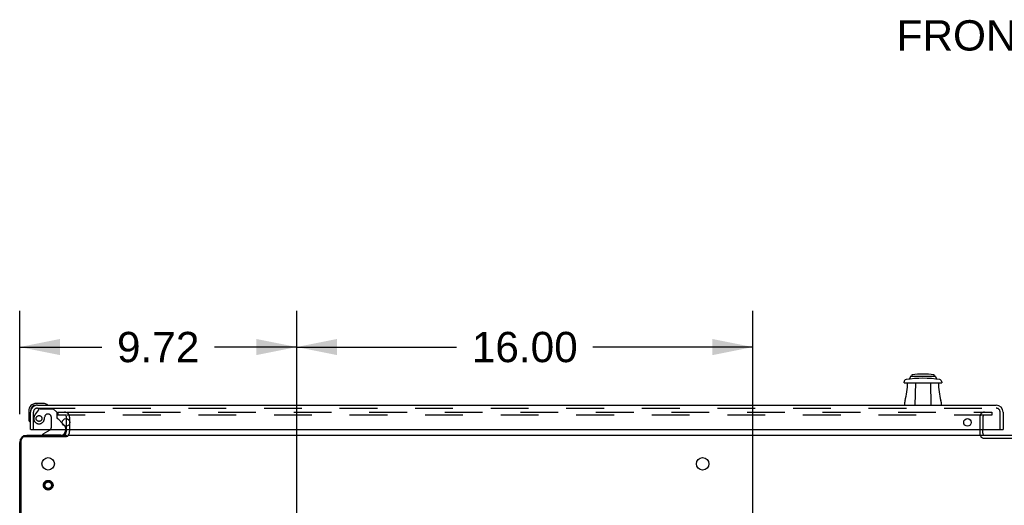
# Model space of a CAD drawing. Header units: inches. Extents: x 0 to 241, y 0 to 156.
# Tile 13 of 70: x 47 to 82, y 25 to 42. Entities that reach past the tile are written whole.
import ezdxf

# ---------------------------------------------------------------- set-up
doc = ezdxf.new("R2010")
doc.units = ezdxf.units.IN
doc.header["$LTSCALE"] = 13.251942
doc.header["$MEASUREMENT"] = 0
doc.linetypes.add('HIDDEN', pattern=[0.2, 0.1, -0.1])
doc.layers.get('0').update_dxf_attribs({"linetype": 'CONTINUOUS'})
for name, color, linetype in [('DEFAULT_2', 8, 'HIDDEN'), ('DIMENSIONS', 7, 'CONTINUOUS'), ('LEFT_DOOR_ASSEMBLY', 7, 'CONTINUOUS')]:
    doc.layers.add(name, color=color, linetype=linetype)
doc.styles.get("Standard").update_dxf_attribs({"font": 'arial.ttf'})
doc.dimstyles.new('DIMSTYLE_1', dxfattribs={"dimtxt": 1.06299, "dimasz": 1.41732, "dimexe": 0.09, "dimexo": 0.07, "dimgap": 0.0375, "dimtad": 0, "dimtih": 1, "dimtoh": 1, "dimzin": 4, "dimdsep": 46, "dimtxsty": 'Standard', "dimblk": '_FILLED', "dimblk1": '_FILLED', "dimblk2": '_FILLED', "dimcen": 0.09, "dimazin": 1, "dimtfac": 1, "dimtdec": 3, "dimtofl": 0, "dimtmove": 0, "dimatfit": 3, "dimldrblk": '_FILLED', "dimfxl": 0, "dimtolj": 1, "dimtzin": 4, "dimarcsym": 0})

# ---------------------------------------------------------------- blocks, each defined once
blk = doc.blocks.new('_FILLED')
at = {"color": 0, "linetype": 'ByBlock'}
blk.add_solid([(0, 0), (-1, 0.2), (-1, -0.2)], dxfattribs=at)
blk = doc.blocks.new('*D25')
at = {"layer": 'DIMENSIONS', "color": 2, "linetype": 'Continuous'}
for p, q in [((47.215, 28.16), (47.215, 31.788)), ((56.931, 22.282), (56.931, 31.788)), ((47.215, 30.512), (50.097, 30.512)), ((56.931, 30.512), (54.049, 30.512))]:
    blk.add_line(p, q, dxfattribs=at)
at = {"layer": 'DIMENSIONS', "color": 2, "linetype": 'Continuous', "xscale": 1.41732, "yscale": 1.41732, "zscale": 1.41732, "rotation": 180}
blk.add_blockref('_FILLED', (47.215, 30.512), dxfattribs=at)
at = {"layer": 'DIMENSIONS', "color": 2, "linetype": 'Continuous', "xscale": 1.41732, "yscale": 1.41732, "zscale": 1.41732}
blk.add_blockref('_FILLED', (56.931, 30.512), dxfattribs=at)
at = {"layer": 'DIMENSIONS', "color": 2, "linetype": 'Continuous', "insert": (52.073, 31.044), "char_height": 1.063, "width": 2.88865, "attachment_point": 2, "line_spacing_factor": 0.9}
blk.add_mtext('9.72', dxfattribs=at)
blk = doc.blocks.new('*D26')
at = {"layer": 'DIMENSIONS', "color": 2, "linetype": 'Continuous'}
for p, q in [((56.931, 22.282), (56.931, 31.788)), ((72.931, 22.282), (72.931, 31.788)), ((56.931, 30.512), (62.542, 30.512)), ((72.931, 30.512), (67.32, 30.512))]:
    blk.add_line(p, q, dxfattribs=at)
at = {"layer": 'DIMENSIONS', "color": 2, "linetype": 'Continuous', "xscale": 1.41732, "yscale": 1.41732, "zscale": 1.41732, "rotation": 180}
blk.add_blockref('_FILLED', (56.931, 30.512), dxfattribs=at)
at = {"layer": 'DIMENSIONS', "color": 2, "linetype": 'Continuous', "xscale": 1.41732, "yscale": 1.41732, "zscale": 1.41732}
blk.add_blockref('_FILLED', (72.931, 30.512), dxfattribs=at)
at = {"layer": 'DIMENSIONS', "color": 2, "linetype": 'Continuous', "insert": (64.931, 31.044), "char_height": 1.063, "width": 3.71454, "attachment_point": 2, "line_spacing_factor": 0.9}
blk.add_mtext('16.00', dxfattribs=at)

msp = doc.modelspace()

# ---------------------------------------------------------------- linework, layer by layer
at = {"color": 3, "linetype": 'Continuous'}
for p, q in [((48.861, 27.737), (48.861, 28)), ((48.842, 27.363), (47.387, 27.363)), ((47.461, 27.415), (48.861, 27.415)), ((48.861, 27.557), (48.861, 27.619)), ((48.892, 27.415), (116.404, 27.415)), ((81.002, 27.495), (81.002, 27.619)), ((47.215, 9.467), (47.215, 27.168)), ((47.267, 9.587), (47.267, 27.243))]:
    msp.add_line(p, q, dxfattribs=at)
at = {"color": 7, "linetype": 'Continuous'}
for p, q in [((81.002, 28.073), (81.002, 27.619)), ((48.819, 27.454), (48.818, 27.454)), ((48.819, 27.454), (48.819, 27.454)), ((48.861, 27.369), (48.861, 27.415)), ((81.002, 27.495), (81.002, 27.465))]:
    msp.add_line(p, q, dxfattribs=at)
at = {"color": 3, "linetype": 'Continuous'}
for points in [[(48.876, 27.371), (48.873, 27.371), (48.872, 27.371), (48.87, 27.371), (48.868, 27.371), (48.867, 27.37), (48.865, 27.37), (48.862, 27.369), (48.859, 27.369), (48.857, 27.368), (48.854, 27.367), (48.851, 27.366), (48.848, 27.365), (48.845, 27.364), (48.842, 27.363)], [(48.892, 27.382), (48.89, 27.381), (48.889, 27.379), (48.887, 27.378), (48.886, 27.376), (48.884, 27.375), (48.883, 27.374), (48.882, 27.373), (48.881, 27.372), (48.88, 27.372), (48.879, 27.372), (48.878, 27.371), (48.877, 27.371), (48.876, 27.371)]]:
    msp.add_lwpolyline(points, dxfattribs=at)
for centre in [(48.215, 26.415), (71.17, 26.415)]:
    msp.add_circle(centre, 0.219, dxfattribs=at)
for centre, radius, start, end in [((47.461, 27.168), 0.246, 90, 180), ((47.387, 27.243), 0.12, 90, 180), ((48.718, 27.557), 0.142, 270, 360), ((81.052, 27.465), 0.05, 182.6499, 231.2791)]:
    msp.add_arc(centre, radius, start, end, dxfattribs=at)
at = {"color": 7, "linetype": 'Continuous'}
for start, end in [(180, 182.6499), (231.2791, 270)]:
    msp.add_arc((81.052, 27.465), 0.05, start, end, dxfattribs=at)
at = {"layer": 'DEFAULT_2', "color": 8, "linetype": 'HIDDEN'}
for p, q in [((48.548, 28.227), (48.548, 28.123)), ((48.548, 28.227), (48.861, 28.227)), ((48.861, 28.123), (48.548, 28.123)), ((48.861, 28), (48.861, 28.053)), ((48.876, 28.227), (81.314, 28.227)), ((81.314, 28.123), (48.876, 28.123)), ((48.965, 28.053), (48.965, 27.557)), ((80.898, 28.073), (80.898, 27.465)), ((81.314, 28.227), (81.314, 28.123)), ((48.861, 27.619), (48.861, 27.737)), ((81.052, 27.311), (84.244, 27.311))]:
    msp.add_line(p, q, dxfattribs=at)
for radius in [0.169, 0.125, 0.124, 0.114]:
    msp.add_circle((48.215, 25.665), radius, dxfattribs=at)
for centre, radius, start, end in [((48.791, 28.053), 0.174, 0, 90), ((48.791, 28.053), 0.07, 0, 90), ((81.052, 28.073), 0.154, 90, 180), ((81.052, 28.073), 0.05, 90, 180), ((48.718, 27.557), 0.246, 314.2241, 360), ((81.052, 27.465), 0.154, 180, 270)]:
    msp.add_arc(centre, radius, start, end, dxfattribs=at)
at = {"layer": 'LEFT_DOOR_ASSEMBLY', "color": 7, "linetype": 'Continuous'}
for p, q in [((78.457, 29.478), (78.423, 29.397)), ((78.484, 29.496), (79.311, 29.496)), ((78.504, 29.519), (78.504, 29.496)), ((79.291, 29.519), (79.291, 29.496)), ((79.338, 29.478), (79.372, 29.397)), ((78.238, 29.26), (78.237, 29.29)), ((78.238, 29.26), (79.557, 29.26)), ((78.632, 29.26), (78.618, 28.473)), ((79.163, 29.26), (79.177, 28.473)), ((79.558, 29.29), (79.557, 29.26)), ((48.049, 28.533), (47.793, 28.533)), ((47.836, 28.473), (47.793, 28.473)), ((48.087, 28.53), (48.049, 28.533)), ((48.184, 28.486), (48.178, 28.488)), ((78.258, 28.473), (78.262, 28.582)), ((79.533, 28.582), (79.537, 28.473)), ((47.53, 28.27), (47.53, 28.013)), ((47.53, 28.013), (47.532, 27.975)), ((47.59, 28.27), (47.59, 28.226)), ((47.575, 27.884), (47.576, 27.878)), ((48.709, 27.846), (48.789, 27.765)), ((47.61, 27.619), (47.59, 27.619)), ((48.27, 27.592), (48.032, 27.454)), ((48.032, 27.415), (48.032, 27.454)), ((48.819, 27.619), (48.819, 27.572)), ((81.69, 27.619), (81.71, 27.619))]:
    msp.add_line(p, q, dxfattribs=at)
at = {"layer": 'LEFT_DOOR_ASSEMBLY', "color": 3, "linetype": 'Continuous'}
for p, q in [((47.836, 28.473), (81.464, 28.473)), ((47.59, 27.619), (47.59, 28.226)), ((81.71, 28.226), (81.71, 27.619)), ((47.61, 27.619), (81.69, 27.619))]:
    msp.add_line(p, q, dxfattribs=at)
at = {"layer": 'LEFT_DOOR_ASSEMBLY', "color": 8, "linetype": 'HIDDEN'}
for p, q in [((47.836, 28.369), (81.464, 28.369)), ((47.934, 28.348), (48.386, 28.348)), ((48.512, 28.222), (48.386, 28.348)), ((47.694, 27.619), (47.694, 28.226)), ((47.87, 28.314), (47.768, 28.17)), ((48.091, 28.058), (48.091, 28.069)), ((48.222, 28.156), (48.189, 28.156)), ((48.32, 28.058), (48.32, 27.678)), ((48.512, 28.222), (48.512, 28.043)), ((48.709, 27.846), (48.57, 27.984)), ((81.606, 27.619), (81.606, 28.226)), ((48.819, 27.694), (48.819, 27.619)), ((48.662, 27.415), (48.032, 27.415))]:
    msp.add_line(p, q, dxfattribs=at)
at = {"layer": 'LEFT_DOOR_ASSEMBLY', "color": 7, "linetype": 'Continuous'}
for points in [[(78.423, 29.397), (78.423, 29.395), (78.421, 29.393), (78.418, 29.39), (78.415, 29.388), (78.412, 29.386), (78.408, 29.385)], [(79.387, 29.385), (79.383, 29.386), (79.38, 29.388), (79.377, 29.39), (79.374, 29.393), (79.373, 29.395), (79.372, 29.397)]]:
    msp.add_lwpolyline(points, dxfattribs=at)
at = {"layer": 'LEFT_DOOR_ASSEMBLY', "color": 8, "linetype": 'HIDDEN'}
msp.add_circle((47.894, 28.006), 0.101, dxfattribs=at)
at = {"layer": 'LEFT_DOOR_ASSEMBLY', "color": 3, "linetype": 'Continuous'}
for centre in [(48.84, 27.869), (80.46, 27.869)]:
    msp.add_circle(centre, 0.133, dxfattribs=at)
at = {"layer": 'LEFT_DOOR_ASSEMBLY', "color": 7, "linetype": 'Continuous'}
for centre, radius, start, end in [((78.316, 29.293), 0.0787, 98.674, 182), ((78.898, 25.479), 3.937, 81.326, 98.674), ((78.484, 29.467), 0.0295, 90, 157.5), ((78.524, 29.519), 0.0197, 98.208, 180), ((78.898, 26.926), 2.639, 81.792, 98.208), ((79.162, 29.209), 0.197, 90, 93.019), ((79.272, 29.519), 0.0197, 0, 81.792), ((79.311, 29.467), 0.0295, 22.5, 90), ((79.479, 29.293), 0.0787, 358, 81.326), ((76.031, 29.26), 2.325, 344.2465, 360), ((81.764, 29.26), 2.325, 180, 195.7535), ((47.793, 28.27), 0.263, 90, 180), ((47.793, 28.27), 0.203, 90, 180), ((48.049, 28.283), 0.25, 59.1101, 90), ((48.17, 28.488), 0.015, 270, 353.6204), ((48.17, 28.484), 0.015, 6.3796, 59.1101), ((78.458, 28.575), 0.197, 164.2465, 178), ((79.337, 28.575), 0.197, 2, 15.7535), ((47.78, 28.013), 0.25, 180, 210.8899), ((47.578, 27.893), 0.015, 210.8899, 263.6204), ((47.575, 27.893), 0.015, 276.3796, 360), ((48.719, 27.694), 0.1, 27.0175, 45), ((48.22, 27.678), 0.1, 300.092, 323.4532), ((48.662, 27.572), 0.157, 270, 360)]:
    msp.add_arc(centre, radius, start, end, dxfattribs=at)
at = {"layer": 'LEFT_DOOR_ASSEMBLY', "color": 3, "linetype": 'Continuous'}
for centre, start, end in [((47.836, 28.226), 90, 180), ((81.464, 28.226), 0, 90)]:
    msp.add_arc(centre, 0.246, start, end, dxfattribs=at)
at = {"layer": 'LEFT_DOOR_ASSEMBLY', "color": 8, "linetype": 'HIDDEN'}
for centre, radius, start, end in [((47.836, 28.226), 0.142, 90, 180), ((47.934, 28.269), 0.079, 90, 144.9), ((81.464, 28.226), 0.142, 0, 90), ((47.894, 28.006), 0.187, 163.1561, 342.1518), ((48.084, 27.948), 0.386, 144.9, 163.1561), ((47.698, 28.069), 0.393, 342.0702, 358.3401), ((48.189, 28.058), 0.098, 90, 180), ((48.222, 28.058), 0.098, 0, 90), ((48.551, 28.043), 0.039, 180, 248.3904), ((48.499, 27.913), 0.1, 45, 68.3904), ((48.22, 27.678), 0.1, 323.4532, 360), ((48.719, 27.694), 0.1, 0, 27.0175)]:
    msp.add_arc(centre, radius, start, end, dxfattribs=at)

# ---------------------------------------------------------------- texts
at = {"layer": 'DIMENSIONS', "color": 2, "linetype": 'Continuous', "insert": (82.634, 41.978), "char_height": 1.063, "width": 9.30215, "attachment_point": 2, "line_spacing_factor": 0.9}
msp.add_mtext('FRONT VIEW', dxfattribs=at)

# ---------------------------------------------------------------- dimensions: what is measured, and where the dimension line sits
at = {"layer": 'DIMENSIONS', "color": 2, "linetype": 'Continuous'}
for base, p1, p2, picture, middle in [((56.931, 30.512), (47.215, 28.09), (56.931, 22.212), '*D25', (52.063, 30.506)), ((72.931, 30.512), (56.931, 22.212), (72.931, 22.212), '*D26', (64.976, 30.506))]:
    dim = msp.add_linear_dim(base=base, p1=p1, p2=p2, text='<>\\P[]', dimstyle='DIMSTYLE_1', dxfattribs=at)
    dim.commit()
    dim.dimension.update_dxf_attribs({"geometry": picture, "text_midpoint": middle, "dimtype": 160})

doc.saveas('drawing.dxf')
